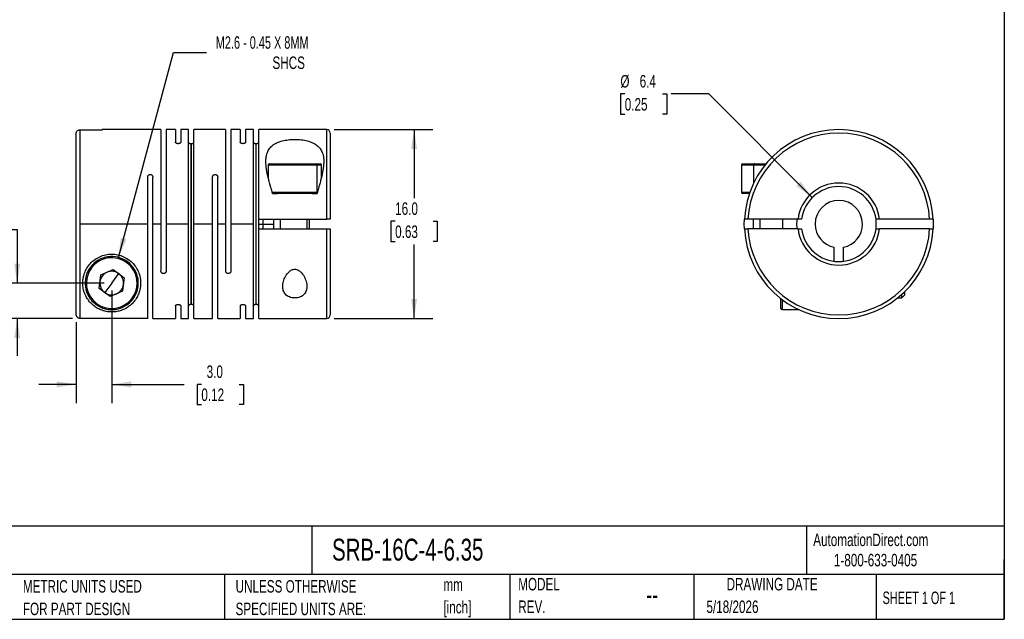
# Model space of a CAD drawing. Header units: millimetres. Extents: x 3 to 137, y 3 to 105.
# Tile 2 of 4: x 53 to 137, y 3 to 54. Entities that reach past the tile are written whole.
import ezdxf

# ---------------------------------------------------------------- set-up
doc = ezdxf.new("R2010")
doc.units = ezdxf.units.MM
doc.header["$LTSCALE"] = 0.5
doc.linetypes.add('SLD-Solid', pattern=[0])
doc.layers.add('DIMENSIONS', color=140, linetype='SLD-Solid', lineweight=25)
doc.layers.add('TEXT', color=140, linetype='SLD-Solid', lineweight=25)
doc.styles.add('SLDTEXTSTYLE0', font='TXT', dxfattribs={"width": 0.7})
doc.styles.add('SLDTEXTSTYLE1', font='TXT', dxfattribs={"width": 0.65})
doc.styles.add('SLDTEXTSTYLE2', font='TXT', dxfattribs={"width": 0.652941})
doc.dimstyles.new('SLDDIMSTYLE0', dxfattribs={"dimtxt": 1.079004, "dimasz": 1.651, "dimexe": 0, "dimexo": 0.0625, "dimgap": 0.269751, "dimtad": 0, "dimtih": 1, "dimtoh": 1, "dimdec": 1, "dimrnd": 1e-09, "dimzin": 4, "dimdsep": 46, "dimtxsty": 'SLDTEXTSTYLE0', "dimsah": 1, "dimcen": 0.09, "dimadec": 0, "dimazin": 1, "dimtfac": 1, "dimtdec": 1, "dimtofl": 0, "dimtmove": 0, "dimatfit": 3, "dimfxl": 0, "dimfrac": 2, "dimtolj": 1, "dimtzin": 12, "dimarcsym": 0})
doc.dimstyles.new('SLDDIMSTYLE1', dxfattribs={"dimtxt": 1.079004, "dimasz": 1.651, "dimexe": 0, "dimexo": 0.0625, "dimgap": 0.269751, "dimtad": 0, "dimtih": 1, "dimtoh": 1, "dimdec": 1, "dimrnd": 1e-09, "dimzin": 4, "dimdsep": 46, "dimtxsty": 'SLDTEXTSTYLE0', "dimsah": 1, "dimcen": 0.09, "dimadec": 0, "dimazin": 1, "dimtfac": 1, "dimtdec": 1, "dimtmove": 0, "dimatfit": 0, "dimfxl": 0, "dimfrac": 2, "dimtolj": 1, "dimtzin": 12, "dimarcsym": 0})
doc.dimstyles.new('SLDDIMSTYLE2', dxfattribs={"dimtxt": 1.079004, "dimasz": 1.651, "dimexe": 0, "dimexo": 0.0625, "dimgap": 0.269751, "dimtad": 0, "dimtih": 1, "dimtoh": 1, "dimdec": 1, "dimrnd": 1e-09, "dimzin": 12, "dimdsep": 46, "dimtxsty": 'SLDTEXTSTYLE0', "dimsah": 1, "dimcen": 0, "dimadec": 0, "dimazin": 3, "dimtfac": 1, "dimtdec": 1, "dimtofl": 0, "dimtmove": 0, "dimatfit": 3, "dimfxl": 0, "dimfrac": 2, "dimtolj": 1, "dimtzin": 12, "dimarcsym": 0})
doc.dimstyles.new('SLDDIMSTYLE3', dxfattribs={"dimtxt": 1.079004, "dimasz": 1.651, "dimexe": 0, "dimexo": 0.0625, "dimgap": 0.269751, "dimtad": 0, "dimtih": 1, "dimtoh": 1, "dimdec": 1, "dimrnd": 1e-09, "dimzin": 12, "dimdsep": 46, "dimtxsty": 'SLDTEXTSTYLE0', "dimsah": 1, "dimcen": 0, "dimadec": 0, "dimazin": 3, "dimtfac": 1, "dimtdec": 1, "dimtofl": 0, "dimtmove": 0, "dimatfit": 3, "dimfxl": 0, "dimfrac": 2, "dimtolj": 1, "dimtzin": 12, "dimarcsym": 0})

# ---------------------------------------------------------------- blocks, each defined once
blk = doc.blocks.new('SW_NOTE_0_1')
at = {"layer": 'TEXT', "color": 0, "char_height": 1.0583, "attachment_point": 1, "style": 'SLDTEXTSTYLE0'}
for s, insert in [('mm', (0, 1.364)), ('[inch]', (0, -0.547))]:
    blk.add_mtext(s, dxfattribs=dict(at, insert=insert))
blk = doc.blocks.new('SW_NOTE_0_2')
at = {"layer": 'TEXT', "color": 0, "char_height": 1.05833, "attachment_point": 1, "style": 'SLDTEXTSTYLE0'}
for s, insert in [('UNLESS OTHERWISE', (0, 1.364)), ('SPECIFIED UNITS ARE:', (0, -0.547))]:
    blk.add_mtext(s, dxfattribs=dict(at, insert=insert))
blk = doc.blocks.new('SW_NOTE_0_6')
at = {"layer": 'TEXT', "color": 0, "char_height": 1.05833, "attachment_point": 1, "style": 'SLDTEXTSTYLE0'}
for s, insert in [('METRIC UNITS USED', (0, 1.364)), ('FOR PART DESIGN', (0, -0.547))]:
    blk.add_mtext(s, dxfattribs=dict(at, insert=insert))
blk = doc.blocks.new('SW_NOTE_0_7')
at = {"layer": 'TEXT', "color": 0, "char_height": 1.0583, "attachment_point": 1, "style": 'SLDTEXTSTYLE0'}
for s, insert in [('MODEL', (0, 1.364)), ('REV.', (0, -0.547))]:
    blk.add_mtext(s, dxfattribs=dict(at, insert=insert))
blk = doc.blocks.new('_D')
at = {"layer": 'DIMENSIONS'}
for p, q in [((79.785, 44.661), (88.139, 44.661)), ((86.551, 44.661), (86.551, 38.849)), ((84.948, 36.893), (84.586, 36.893)), ((84.586, 36.893), (84.586, 35.178)), ((88.154, 36.893), (88.517, 36.893)), ((88.517, 36.893), (88.517, 35.178)), ((84.586, 35.178), (84.948, 35.178)), ((88.517, 35.178), (88.154, 35.178)), ((86.551, 28.661), (86.551, 34.936)), ((79.785, 28.661), (88.139, 28.661))]:
    blk.add_line(p, q, dxfattribs=at)
for points in [[(86.551, 44.661), (86.297, 43.01), (86.805, 43.01)], [(86.551, 28.661), (86.805, 30.312), (86.297, 30.312)]]:
    blk.add_solid(points, dxfattribs=at)
at = {"layer": 'DIMENSIONS', "char_height": 1.0583, "attachment_point": 1, "style": 'SLDTEXTSTYLE0'}
for s, insert in [('16.0', (84.948, 38.498)), ('0.63', (84.948, 36.542))]:
    blk.add_mtext(s, dxfattribs=dict(at, insert=insert))
blk = doc.blocks.new('_D_1')
at = {"layer": 'DIMENSIONS'}
for p, q in [((60.95, 31.026), (60.95, 21.491)), ((57.95, 28.337), (57.95, 21.491)), ((57.95, 23.078), (54.775, 23.078)), ((60.95, 23.078), (67.075, 23.078)), ((68.537, 23.078), (68.175, 23.078)), ((68.175, 23.078), (68.175, 21.363)), ((71.744, 23.078), (72.106, 23.078)), ((72.106, 23.078), (72.106, 21.363)), ((68.175, 21.363), (68.537, 21.363)), ((72.106, 21.363), (71.744, 21.363))]:
    blk.add_line(p, q, dxfattribs=at)
for points in [[(57.95, 23.078), (56.299, 23.332), (56.299, 22.824)], [(60.95, 23.078), (62.601, 22.824), (62.601, 23.332)]]:
    blk.add_solid(points, dxfattribs=at)
at = {"layer": 'DIMENSIONS', "char_height": 1.0583, "attachment_point": 1, "style": 'SLDTEXTSTYLE0'}
for s, insert in [('3.0', (68.986, 24.684)), ('0.12', (68.537, 22.728))]:
    blk.add_mtext(s, dxfattribs=dict(at, insert=insert))
blk = doc.blocks.new('_D_2')
at = {"layer": 'DIMENSIONS'}
for p, q in [((44.62, 36.21), (44.257, 36.21)), ((44.257, 36.21), (44.257, 34.495)), ((47.826, 36.21), (48.188, 36.21)), ((48.188, 36.21), (48.188, 34.495)), ((49.771, 36.21), (52.946, 36.21)), ((52.946, 36.21), (52.946, 31.661)), ((44.257, 34.495), (44.62, 34.495)), ((48.188, 34.495), (47.826, 34.495)), ((60.315, 31.661), (51.359, 31.661)), ((57.615, 28.671), (51.359, 28.671)), ((52.946, 28.671), (52.946, 25.496))]:
    blk.add_line(p, q, dxfattribs=at)
for points in [[(52.946, 31.661), (53.2, 33.312), (52.692, 33.312)], [(52.946, 28.671), (52.692, 27.02), (53.2, 27.02)]]:
    blk.add_solid(points, dxfattribs=at)
at = {"layer": 'DIMENSIONS', "char_height": 1.0583, "attachment_point": 1, "style": 'SLDTEXTSTYLE0'}
for s, insert in [('3.0', (45.068, 37.816)), ('0.12', (44.62, 35.859))]:
    blk.add_mtext(s, dxfattribs=dict(at, insert=insert))
blk = doc.blocks.new('_D_3')
at = {"layer": 'DIMENSIONS'}
for p, q in [((61.532, 33.834), (66.187, 51.206)), ((66.187, 51.206), (68.965, 51.206))]:
    blk.add_line(p, q, dxfattribs=at)
blk.add_solid([(61.532, 33.834), (62.205, 35.363), (61.714, 35.495)], dxfattribs=at)
at = {"layer": 'DIMENSIONS', "attachment_point": 1}
for s, insert, char_height, style in [('M2.6 - 0.45 X 8MM', (69.759, 52.57), 1.05833, 'SLDTEXTSTYLE2'), ('SHCS', (74.558, 50.855), 1.0583, 'SLDTEXTSTYLE0')]:
    blk.add_mtext(s, dxfattribs=dict(at, insert=insert, char_height=char_height, style=style))
blk = doc.blocks.new('_D_4')
at = {"layer": 'DIMENSIONS'}
for p, q in [((104.387, 47.681), (104.024, 47.681)), ((104.024, 47.681), (104.024, 45.966)), ((107.593, 47.681), (107.955, 47.681)), ((107.955, 47.681), (107.955, 45.966)), ((111.493, 47.681), (108.318, 47.681)), ((120.267, 38.906), (111.493, 47.681)), ((104.024, 45.966), (104.387, 45.966)), ((107.955, 45.966), (107.593, 45.966))]:
    blk.add_line(p, q, dxfattribs=at)
blk.add_solid([(120.267, 38.906), (119.279, 40.253), (118.92, 39.894)], dxfattribs=at)
at = {"layer": 'DIMENSIONS', "char_height": 1.0583, "attachment_point": 1, "style": 'SLDTEXTSTYLE0'}
for s, insert in [('%%c', (104.021, 49.287)), ('6.4', (105.65, 49.287)), ('0.25', (104.387, 47.33))]:
    blk.add_mtext(s, dxfattribs=dict(at, insert=insert))

msp = doc.modelspace()

# ---------------------------------------------------------------- linework, layer by layer
for p, q in [((57.95, 28.972), (57.95, 44.351)), ((58.25, 44.651), (58.25, 36.661)), ((58.25, 44.651), (60.157, 44.651)), ((65.104, 44.661), (60.151, 44.661)), ((65.104, 44.661), (65.104, 36.661)), ((66.344, 44.661), (65.554, 44.661)), ((65.554, 44.661), (65.554, 36.661)), ((66.344, 44.661), (66.344, 43.601)), ((67.454, 44.661), (66.794, 44.661)), ((66.794, 44.661), (66.794, 43.601)), ((67.454, 36.661), (67.454, 44.661)), ((70.594, 44.661), (67.904, 44.661)), ((67.904, 36.661), (67.904, 44.661)), ((70.594, 44.661), (70.594, 36.661)), ((71.834, 44.661), (71.044, 44.661)), ((71.044, 44.661), (71.044, 36.661)), ((71.834, 44.661), (71.834, 43.601)), ((72.944, 44.661), (72.284, 44.661)), ((72.284, 44.661), (72.284, 43.601)), ((72.944, 36.661), (72.944, 44.661)), ((79.15, 44.661), (73.394, 44.661)), ((73.394, 37.061), (73.394, 44.661)), ((79.15, 37.061), (79.15, 44.661)), ((79.45, 44.361), (79.45, 37.061)), ((66.574, 43.47), (66.564, 43.47)), ((67.674, 43.47), (67.684, 43.47)), ((67.674, 43.47), (67.674, 29.852)), ((67.684, 29.852), (67.684, 43.47)), ((72.064, 43.47), (72.054, 43.47)), ((73.164, 43.47), (73.174, 43.47)), ((73.164, 43.47), (73.164, 29.852)), ((73.174, 29.852), (73.174, 43.47)), ((74.3, 41.761), (78.269, 41.761)), ((78.269, 41.761), (78.6, 41.761)), ((114.362, 41.761), (115.366, 41.761)), ((115.366, 41.761), (116.349, 41.761)), ((64.214, 40.861), (64.224, 40.861)), ((69.704, 40.861), (69.714, 40.861)), ((74.2, 41.661), (74.2, 40.59)), ((78.354, 41.661), (74.2, 41.661)), ((78.354, 39.361), (78.354, 41.661)), ((78.7, 41.661), (78.354, 41.661)), ((78.7, 40.59), (78.7, 41.661)), ((114.262, 41.661), (114.262, 39.361)), ((115.313, 41.661), (114.262, 41.661)), ((116.267, 41.661), (115.313, 41.661)), ((115.313, 40.15), (115.313, 41.661)), ((63.994, 36.661), (63.994, 40.641)), ((64.444, 36.661), (64.444, 40.641)), ((69.484, 36.661), (69.484, 40.641)), ((69.934, 36.661), (69.934, 40.641)), ((74.529, 39.361), (78.354, 39.361)), ((74.566, 39.261), (74.977, 39.261)), ((77.924, 39.261), (74.977, 39.261)), ((77.924, 39.261), (78.334, 39.261)), ((114.262, 39.361), (114.982, 39.361)), ((114.946, 39.261), (114.362, 39.261)), ((73.394, 37.061), (79.15, 37.061)), ((73.394, 36.661), (73.394, 37.061)), ((73.75, 37.061), (73.75, 36.661)), ((75.2, 37.061), (75.2, 36.261)), ((77.508, 36.261), (77.508, 37.061)), ((77.7, 36.261), (77.7, 37.061)), ((114.512, 36.661), (114.522, 37.061)), ((119.06, 37.061), (114.823, 37.061)), ((115.262, 37.061), (115.262, 36.261)), ((115.846, 36.261), (115.846, 37.061)), ((117.762, 36.261), (117.762, 37.061)), ((130.202, 37.061), (125.964, 37.061)), ((58.25, 36.661), (58.25, 28.671)), ((63.994, 36.661), (58.25, 36.661)), ((63.994, 28.671), (63.994, 36.661)), ((65.104, 36.661), (64.444, 36.661)), ((64.444, 28.661), (64.444, 36.661)), ((65.104, 36.661), (65.104, 32.681)), ((65.554, 36.661), (65.554, 32.681)), ((67.454, 36.661), (65.554, 36.661)), ((67.454, 28.661), (67.454, 36.661)), ((67.904, 28.661), (67.904, 36.661)), ((69.484, 36.661), (67.904, 36.661)), ((69.484, 28.661), (69.484, 36.661)), ((70.594, 36.661), (69.934, 36.661)), ((69.934, 28.661), (69.934, 36.661)), ((70.594, 36.661), (70.594, 32.681)), ((71.044, 36.661), (71.044, 32.681)), ((72.944, 36.661), (71.044, 36.661)), ((72.944, 28.661), (72.944, 36.661)), ((73.394, 36.661), (73.75, 36.661)), ((73.394, 36.261), (73.394, 36.661)), ((73.394, 28.661), (73.394, 36.261)), ((73.394, 36.261), (79.15, 36.261)), ((73.75, 36.661), (74.682, 36.661)), ((73.75, 36.661), (73.75, 36.261)), ((79.15, 28.661), (79.15, 36.261)), ((79.45, 36.261), (79.45, 28.961)), ((114.522, 36.261), (114.512, 36.661)), ((119.06, 36.261), (114.823, 36.261)), ((130.202, 36.261), (125.964, 36.261)), ((122.112, 33.511), (122.112, 34.702)), ((122.912, 33.511), (122.912, 34.702)), ((62.234, 33.385), (62.294, 33.466)), ((60.024, 32.351), (61.084, 32.808)), ((61.084, 32.808), (62.01, 32.118)), ((59.89, 31.204), (60.024, 32.351)), ((60.95, 31.661), (61.547, 32.463)), ((62.01, 32.118), (61.876, 30.971)), ((65.334, 32.461), (65.324, 32.461)), ((70.824, 32.461), (70.814, 32.461)), ((60.816, 30.514), (59.89, 31.204)), ((60.95, 31.661), (60.353, 30.859)), ((61.876, 30.971), (60.816, 30.514)), ((128.112, 30.665), (128.112, 30.948)), ((117.612, 29.511), (117.612, 30.337)), ((117.712, 30.261), (117.712, 29.411)), ((127.506, 30.411), (127.859, 30.411)), ((127.859, 30.411), (127.859, 30.71)), ((127.859, 30.411), (128.112, 30.665)), ((59.666, 29.937), (59.606, 29.857)), ((66.344, 29.721), (66.344, 28.661)), ((66.564, 29.852), (66.574, 29.852)), ((66.794, 29.721), (66.794, 28.661)), ((67.684, 29.852), (67.674, 29.852)), ((71.834, 29.721), (71.834, 28.661)), ((72.054, 29.852), (72.064, 29.852)), ((72.284, 29.721), (72.284, 28.661)), ((73.174, 29.852), (73.164, 29.852)), ((117.712, 29.411), (119.13, 29.411)), ((63.994, 28.671), (58.25, 28.671)), ((64.444, 28.661), (66.344, 28.661)), ((66.794, 28.661), (67.454, 28.661)), ((67.904, 28.661), (69.484, 28.661)), ((69.934, 28.661), (71.834, 28.661)), ((72.284, 28.661), (72.944, 28.661)), ((73.394, 28.661), (79.15, 28.661))]:
    msp.add_line(p, q)
at = {"flags": 128}
for points in [[(115.366, 41.761), (115.356, 41.759), (115.346, 41.754), (115.337, 41.744), (115.329, 41.732), (115.322, 41.717), (115.317, 41.699), (115.314, 41.681), (115.313, 41.661)], [(118.96, 37.061), (118.948, 36.942), (118.937, 36.661)], [(118.937, 36.661), (118.948, 36.381), (118.96, 36.261)]]:
    msp.add_lwpolyline(points, dxfattribs=at)
for centre, radius, start, end in [((79.15, 44.361), 0.3, 0, 90), ((122.512, 36.661), 8, 2.86598, 177.13402), ((122.512, 36.661), 7.7, 2.97774, 177.02226), ((74.3, 41.661), 0.1, 90, 180), ((78.261, 41.668), 0.0933, 355.63302, 84.83677), ((78.6, 41.661), 0.1, 0, 90), ((114.362, 41.661), 0.1, 90, 180), ((122.512, 36.661), 3.475, 6.60985, 173.39015), ((78.261, 39.354), 0.0933, 275.16323, 4.36698), ((114.362, 39.361), 0.1, 180, 270), ((122.512, 36.661), 3.175, 7.2376, 172.7624), ((122.512, 36.661), 2, 0, 180), ((122.512, 36.661), 8, 182.86598, 357.13402), ((122.512, 36.661), 7.7, 182.97774, 357.02226), ((122.512, 36.661), 3.475, 186.60985, 353.39015), ((122.512, 36.661), 3.175, 187.2376, 352.7624), ((122.512, 36.661), 2, 180, 258.46304), ((122.512, 36.661), 2, 281.53696, 0), ((60.95, 31.661), 2.25, 53.32251, 233.32251), ((60.95, 31.661), 2.15, 53.32251, 233.32251), ((60.95, 31.661), 2.25, 233.32251, 53.32251), ((60.95, 31.661), 2.15, 233.32251, 53.32251), ((60.95, 31.661), 1, 113.32251, 173.32251), ((60.95, 31.661), 1, 53.32251, 113.32251), ((60.95, 31.661), 1, 173.32251, 233.32251), ((60.95, 31.661), 1, 353.32251, 53.32251), ((60.95, 31.661), 1, 233.32251, 293.32251), ((60.95, 31.661), 1, 293.32251, 353.32251), ((117.712, 29.511), 0.1, 180, 270), ((79.15, 28.961), 0.3, 270, 0)]:
    msp.add_arc(centre, radius, start, end)
for points, knots in [([(57.95, 44.351), (57.951, 44.364), (57.952, 44.39), (57.96, 44.428), (57.98, 44.49), (58.032, 44.569), (58.116, 44.624), (58.191, 44.648), (58.23, 44.65), (58.25, 44.651)], [0, 0, 0, 0, 0.0828634, 0.1661777, 0.2513701, 0.4998701, 0.7485868, 0.8742549, 1, 1, 1, 1]), ([(60.151, 44.66), (60.15, 44.66), (60.148, 44.664), (60.153, 44.657), (60.157, 44.651)], [0, 0, 0, 0, 0.1199185, 1, 1, 1, 1]), ([(66.564, 43.47), (66.553, 43.47), (66.533, 43.471), (66.503, 43.475), (66.469, 43.483), (66.434, 43.495), (66.391, 43.518), (66.351, 43.554), (66.346, 43.585), (66.344, 43.601)], [0, 0, 0, 0, 0.082606, 0.16521, 0.249967, 0.374426, 0.500526, 0.746525, 1, 1, 1, 1]), ([(66.794, 43.601), (66.793, 43.593), (66.792, 43.577), (66.78, 43.554), (66.762, 43.532), (66.736, 43.512), (66.704, 43.495), (66.664, 43.481), (66.62, 43.472), (66.589, 43.471), (66.574, 43.47)], [0, 0, 0, 0, 0.129288, 0.253158, 0.375175, 0.49906, 0.624899, 0.74958, 0.876153, 1, 1, 1, 1]), ([(67.454, 43.601), (67.454, 43.593), (67.456, 43.577), (67.467, 43.554), (67.486, 43.532), (67.511, 43.512), (67.544, 43.495), (67.583, 43.481), (67.627, 43.472), (67.658, 43.471), (67.674, 43.47)], [0, 0, 0, 0, 0.129288, 0.253158, 0.375175, 0.49906, 0.624899, 0.74958, 0.876153, 1, 1, 1, 1]), ([(67.684, 43.47), (67.694, 43.47), (67.715, 43.471), (67.745, 43.475), (67.778, 43.483), (67.813, 43.495), (67.856, 43.518), (67.896, 43.554), (67.901, 43.585), (67.904, 43.601)], [0, 0, 0, 0, 0.082606, 0.16521, 0.249967, 0.374426, 0.500526, 0.746525, 1, 1, 1, 1]), ([(72.054, 43.47), (72.043, 43.47), (72.023, 43.471), (71.993, 43.475), (71.959, 43.483), (71.924, 43.495), (71.881, 43.518), (71.841, 43.554), (71.836, 43.585), (71.834, 43.601)], [0, 0, 0, 0, 0.082606, 0.16521, 0.249967, 0.374426, 0.500526, 0.746525, 1, 1, 1, 1]), ([(72.284, 43.601), (72.283, 43.593), (72.282, 43.577), (72.27, 43.554), (72.252, 43.532), (72.226, 43.512), (72.194, 43.495), (72.154, 43.481), (72.11, 43.472), (72.079, 43.471), (72.064, 43.47)], [0, 0, 0, 0, 0.129288, 0.253158, 0.375175, 0.49906, 0.624899, 0.74958, 0.876153, 1, 1, 1, 1]), ([(72.944, 43.601), (72.944, 43.593), (72.946, 43.577), (72.957, 43.554), (72.976, 43.532), (73.001, 43.512), (73.034, 43.495), (73.073, 43.481), (73.117, 43.472), (73.148, 43.471), (73.164, 43.47)], [0, 0, 0, 0, 0.129288, 0.253158, 0.375175, 0.49906, 0.624899, 0.74958, 0.876153, 1, 1, 1, 1]), ([(73.174, 43.47), (73.184, 43.47), (73.205, 43.471), (73.235, 43.475), (73.268, 43.483), (73.303, 43.495), (73.346, 43.518), (73.386, 43.554), (73.391, 43.585), (73.394, 43.601)], [0, 0, 0, 0, 0.082606, 0.16521, 0.249967, 0.374426, 0.500526, 0.746525, 1, 1, 1, 1]), ([(74, 41.953), (74.001, 42.001), (74.002, 42.097), (74.013, 42.235), (74.03, 42.366), (74.055, 42.491), (74.086, 42.609), (74.154, 42.806), (74.291, 43.06), (74.563, 43.339), (74.924, 43.559), (75.377, 43.716), (75.893, 43.809), (76.447, 43.841), (77.001, 43.81), (77.518, 43.717), (77.973, 43.56), (78.336, 43.341), (78.609, 43.06), (78.765, 42.771), (78.85, 42.49), (78.893, 42.234), (78.898, 42.048), (78.9, 41.953)], [0, 0, 0, 0, 0.022138, 0.043709, 0.064744, 0.085278, 0.105346, 0.12499, 0.1891, 0.249836, 0.313023, 0.37461, 0.437135, 0.49973, 0.562204, 0.624676, 0.686533, 0.75001, 0.810844, 0.875074, 0.914763, 0.95631, 1, 1, 1, 1]), ([(74.566, 39.261), (74.544, 39.338), (74.503, 39.482), (74.446, 39.677), (74.4, 39.839), (74.338, 40.059), (74.264, 40.333), (74.177, 40.678), (74.105, 41.006), (74.047, 41.336), (74.008, 41.651), (74.003, 41.854), (74, 41.953)], [0, 0, 0, 0, 0.079616, 0.147841, 0.204675, 0.250119, 0.381474, 0.498733, 0.628242, 0.748645, 0.87812, 1, 1, 1, 1]), ([(78.9, 41.953), (78.899, 41.905), (78.898, 41.808), (78.888, 41.656), (78.872, 41.497), (78.844, 41.284), (78.796, 41.009), (78.724, 40.68), (78.637, 40.334), (78.548, 40.007), (78.445, 39.646), (78.375, 39.404), (78.334, 39.261)], [0, 0, 0, 0, 0.059595, 0.121006, 0.18429, 0.2495, 0.370337, 0.500366, 0.618042, 0.749786, 0.851904, 1, 1, 1, 1]), ([(63.994, 40.641), (63.994, 40.655), (63.996, 40.682), (64.007, 40.722), (64.026, 40.758), (64.051, 40.791), (64.084, 40.82), (64.123, 40.843), (64.167, 40.858), (64.198, 40.86), (64.214, 40.861)], [0, 0, 0, 0, 0.129288, 0.253158, 0.375175, 0.49906, 0.624899, 0.74958, 0.876153, 1, 1, 1, 1]), ([(64.224, 40.861), (64.234, 40.861), (64.255, 40.86), (64.285, 40.853), (64.318, 40.841), (64.353, 40.821), (64.396, 40.783), (64.436, 40.723), (64.441, 40.669), (64.444, 40.641)], [0, 0, 0, 0, 0.0826057, 0.1652097, 0.2499666, 0.3744257, 0.5005259, 0.7465246, 1, 1, 1, 1]), ([(69.484, 40.641), (69.484, 40.655), (69.486, 40.682), (69.497, 40.722), (69.516, 40.758), (69.541, 40.791), (69.574, 40.82), (69.613, 40.843), (69.657, 40.858), (69.688, 40.86), (69.704, 40.861)], [0, 0, 0, 0, 0.129288, 0.253158, 0.375175, 0.49906, 0.624899, 0.74958, 0.876153, 1, 1, 1, 1]), ([(69.714, 40.861), (69.724, 40.861), (69.745, 40.86), (69.775, 40.853), (69.808, 40.841), (69.843, 40.821), (69.886, 40.783), (69.926, 40.723), (69.931, 40.669), (69.934, 40.641)], [0, 0, 0, 0, 0.082606, 0.16521, 0.249967, 0.374426, 0.500526, 0.746525, 1, 1, 1, 1]), ([(79.45, 37.061), (79.45, 37.061), (79.449, 37.061), (79.44, 37.061), (79.42, 37.061), (79.368, 37.061), (79.284, 37.061), (79.209, 37.061), (79.17, 37.061), (79.15, 37.061)], [0, 0, 0, 0, 0.0828634, 0.1661777, 0.2513701, 0.4998701, 0.7485868, 0.8742549, 1, 1, 1, 1]), ([(114.823, 37.061), (114.81, 37.061), (114.784, 37.061), (114.745, 37.061), (114.683, 37.061), (114.604, 37.061), (114.55, 37.061), (114.526, 37.061), (114.523, 37.061), (114.522, 37.061)], [0, 0, 0, 0, 0.0828634, 0.1661777, 0.2513701, 0.4998701, 0.7485868, 0.8742549, 1, 1, 1, 1]), ([(130.502, 37.061), (130.502, 37.061), (130.501, 37.061), (130.493, 37.061), (130.472, 37.061), (130.42, 37.061), (130.336, 37.061), (130.261, 37.061), (130.222, 37.061), (130.202, 37.061)], [0, 0, 0, 0, 0.0828407, 0.1661496, 0.2513639, 0.4998601, 0.7485704, 0.874228, 1, 1, 1, 1]), ([(79.15, 36.261), (79.163, 36.261), (79.189, 36.261), (79.228, 36.261), (79.29, 36.261), (79.368, 36.261), (79.423, 36.261), (79.447, 36.261), (79.449, 36.261), (79.45, 36.261)], [0, 0, 0, 0, 0.0828407, 0.1661496, 0.2513639, 0.4998601, 0.7485704, 0.874228, 1, 1, 1, 1]), ([(114.522, 36.261), (114.523, 36.261), (114.524, 36.261), (114.532, 36.261), (114.553, 36.261), (114.605, 36.261), (114.688, 36.261), (114.763, 36.261), (114.803, 36.261), (114.823, 36.261)], [0, 0, 0, 0, 0.0828407, 0.1661496, 0.2513639, 0.4998601, 0.7485704, 0.874228, 1, 1, 1, 1]), ([(130.202, 36.261), (130.215, 36.261), (130.241, 36.261), (130.279, 36.261), (130.341, 36.261), (130.42, 36.261), (130.475, 36.261), (130.499, 36.261), (130.501, 36.261), (130.502, 36.261)], [0, 0, 0, 0, 0.0828634, 0.1661777, 0.2513701, 0.4998701, 0.7485868, 0.8742549, 1, 1, 1, 1]), ([(58.5, 31.661), (58.501, 31.708), (58.502, 31.802), (58.515, 31.944), (58.535, 32.085), (58.564, 32.224), (58.601, 32.362), (58.679, 32.597), (58.831, 32.923), (59.12, 33.314), (59.489, 33.651), (59.933, 33.909), (60.425, 34.074), (60.945, 34.129), (61.466, 34.075), (61.96, 33.913), (62.405, 33.655), (62.776, 33.319), (63.066, 32.927), (63.242, 32.555), (63.34, 32.225), (63.391, 31.941), (63.397, 31.756), (63.4, 31.661)], [0, 0, 0, 0, 0.02176, 0.043078, 0.064001, 0.084582, 0.104875, 0.124936, 0.188357, 0.249785, 0.312446, 0.374474, 0.436941, 0.499389, 0.561969, 0.624556, 0.686725, 0.749535, 0.811058, 0.874585, 0.915085, 0.956747, 1, 1, 1, 1]), ([(65.324, 32.461), (65.313, 32.462), (65.293, 32.462), (65.263, 32.469), (65.229, 32.482), (65.194, 32.502), (65.151, 32.54), (65.111, 32.6), (65.106, 32.654), (65.104, 32.681)], [0, 0, 0, 0, 0.082606, 0.16521, 0.249967, 0.374426, 0.500526, 0.746525, 1, 1, 1, 1]), ([(65.554, 32.681), (65.553, 32.667), (65.552, 32.64), (65.54, 32.6), (65.522, 32.564), (65.496, 32.531), (65.464, 32.502), (65.424, 32.48), (65.38, 32.464), (65.349, 32.462), (65.334, 32.461)], [0, 0, 0, 0, 0.1292876, 0.2531584, 0.3751751, 0.4990604, 0.6248986, 0.7495802, 0.8761532, 1, 1, 1, 1]), ([(70.814, 32.461), (70.803, 32.462), (70.783, 32.462), (70.753, 32.469), (70.719, 32.482), (70.684, 32.502), (70.641, 32.54), (70.601, 32.6), (70.596, 32.654), (70.594, 32.681)], [0, 0, 0, 0, 0.082606, 0.16521, 0.249967, 0.374426, 0.500526, 0.746525, 1, 1, 1, 1]), ([(71.044, 32.681), (71.043, 32.667), (71.042, 32.64), (71.03, 32.6), (71.012, 32.564), (70.986, 32.531), (70.954, 32.502), (70.914, 32.48), (70.87, 32.464), (70.839, 32.462), (70.824, 32.461)], [0, 0, 0, 0, 0.129288, 0.253158, 0.375175, 0.49906, 0.624899, 0.74958, 0.876153, 1, 1, 1, 1]), ([(75.425, 31.37), (75.426, 31.404), (75.427, 31.473), (75.439, 31.579), (75.459, 31.686), (75.495, 31.832), (75.556, 32.012), (75.693, 32.296), (75.887, 32.571), (76.14, 32.758), (76.313, 32.822), (76.452, 32.839), (76.59, 32.822), (76.763, 32.757), (77.014, 32.57), (77.208, 32.295), (77.344, 32.012), (77.418, 31.795), (77.466, 31.579), (77.472, 31.439), (77.475, 31.37)], [0, 0, 0, 0, 0.030741, 0.061762, 0.093159, 0.125022, 0.188207, 0.24987, 0.374832, 0.437496, 0.469851, 0.500383, 0.530798, 0.5632, 0.625766, 0.75024, 0.811901, 0.875103, 0.938296, 1, 1, 1, 1]), ([(63.4, 31.661), (63.399, 31.616), (63.398, 31.524), (63.386, 31.389), (63.368, 31.254), (63.341, 31.121), (63.308, 30.989), (63.266, 30.859), (63.181, 30.634), (63.025, 30.333), (62.754, 29.984), (62.43, 29.691), (62.067, 29.468), (61.698, 29.317), (61.326, 29.231), (60.942, 29.202), (60.561, 29.233), (60.191, 29.321), (59.825, 29.472), (59.465, 29.695), (59.143, 29.988), (58.873, 30.336), (58.702, 30.667), (58.599, 30.956), (58.543, 31.187), (58.507, 31.421), (58.502, 31.582), (58.5, 31.661)], [0, 0, 0, 0, 0.017043, 0.034326, 0.051879, 0.06973, 0.087904, 0.106428, 0.125324, 0.186965, 0.249929, 0.315801, 0.375336, 0.424897, 0.465595, 0.500753, 0.535788, 0.576473, 0.626014, 0.685266, 0.750702, 0.813646, 0.875259, 0.907922, 0.939508, 0.970152, 1, 1, 1, 1]), ([(77.475, 31.37), (77.474, 31.339), (77.473, 31.277), (77.463, 31.188), (77.446, 31.103), (77.414, 30.99), (77.355, 30.856), (77.246, 30.707), (77.101, 30.579), (76.913, 30.478), (76.694, 30.411), (76.451, 30.389), (76.209, 30.412), (75.988, 30.477), (75.8, 30.578), (75.655, 30.706), (75.546, 30.855), (75.475, 31.016), (75.432, 31.189), (75.428, 31.308), (75.425, 31.37)], [0, 0, 0, 0, 0.032151, 0.063528, 0.094233, 0.124374, 0.188604, 0.24934, 0.313718, 0.374587, 0.437905, 0.499629, 0.562185, 0.624917, 0.685894, 0.750428, 0.811164, 0.875433, 0.936358, 1, 1, 1, 1]), ([(66.344, 29.721), (66.344, 29.729), (66.346, 29.745), (66.357, 29.768), (66.376, 29.79), (66.401, 29.81), (66.434, 29.827), (66.473, 29.841), (66.517, 29.85), (66.548, 29.852), (66.564, 29.852)], [0, 0, 0, 0, 0.129288, 0.253158, 0.375175, 0.49906, 0.624899, 0.74958, 0.876153, 1, 1, 1, 1]), ([(66.574, 29.852), (66.584, 29.852), (66.605, 29.851), (66.635, 29.847), (66.668, 29.84), (66.703, 29.828), (66.746, 29.804), (66.786, 29.769), (66.791, 29.737), (66.794, 29.721)], [0, 0, 0, 0, 0.0826057, 0.1652097, 0.2499666, 0.3744257, 0.5005259, 0.7465246, 1, 1, 1, 1]), ([(67.674, 29.852), (67.663, 29.852), (67.643, 29.851), (67.613, 29.847), (67.579, 29.84), (67.544, 29.828), (67.501, 29.804), (67.461, 29.769), (67.456, 29.737), (67.454, 29.721)], [0, 0, 0, 0, 0.082606, 0.16521, 0.249967, 0.374426, 0.500526, 0.746525, 1, 1, 1, 1]), ([(67.904, 29.721), (67.903, 29.729), (67.902, 29.745), (67.89, 29.768), (67.872, 29.79), (67.846, 29.81), (67.814, 29.827), (67.774, 29.841), (67.73, 29.85), (67.699, 29.852), (67.684, 29.852)], [0, 0, 0, 0, 0.129288, 0.253158, 0.375175, 0.49906, 0.624899, 0.74958, 0.876153, 1, 1, 1, 1]), ([(71.834, 29.721), (71.834, 29.729), (71.836, 29.745), (71.847, 29.768), (71.866, 29.79), (71.891, 29.81), (71.924, 29.827), (71.963, 29.841), (72.007, 29.85), (72.038, 29.852), (72.054, 29.852)], [0, 0, 0, 0, 0.1292876, 0.2531584, 0.3751751, 0.4990604, 0.6248986, 0.7495802, 0.8761532, 1, 1, 1, 1]), ([(72.064, 29.852), (72.074, 29.852), (72.095, 29.851), (72.125, 29.847), (72.158, 29.84), (72.193, 29.828), (72.236, 29.804), (72.276, 29.769), (72.281, 29.737), (72.284, 29.721)], [0, 0, 0, 0, 0.082606, 0.16521, 0.249967, 0.374426, 0.500526, 0.746525, 1, 1, 1, 1]), ([(73.164, 29.852), (73.153, 29.852), (73.133, 29.851), (73.103, 29.847), (73.069, 29.84), (73.034, 29.828), (72.991, 29.804), (72.951, 29.769), (72.946, 29.737), (72.944, 29.721)], [0, 0, 0, 0, 0.082606, 0.16521, 0.249967, 0.374426, 0.500526, 0.746525, 1, 1, 1, 1]), ([(73.394, 29.721), (73.393, 29.729), (73.392, 29.745), (73.38, 29.768), (73.362, 29.79), (73.336, 29.81), (73.304, 29.827), (73.264, 29.841), (73.22, 29.85), (73.189, 29.852), (73.174, 29.852)], [0, 0, 0, 0, 0.1292876, 0.2531584, 0.3751751, 0.4990604, 0.6248986, 0.7495802, 0.8761532, 1, 1, 1, 1]), ([(58.25, 28.671), (58.237, 28.672), (58.211, 28.673), (58.172, 28.681), (58.11, 28.702), (58.032, 28.753), (57.978, 28.837), (57.953, 28.912), (57.951, 28.952), (57.95, 28.972)], [0, 0, 0, 0, 0.082841, 0.16615, 0.251364, 0.49986, 0.74857, 0.874228, 1, 1, 1, 1])]:
    msp.add_open_spline(points, degree=3, knots=knots)
for points in [[(74.682, 36.661), (74.682, 36.794), (74.678, 36.928), (74.672, 37.061)], [(119.362, 37.061), (119.262, 37.061), (119.161, 37.061), (119.06, 37.061)], [(125.964, 37.061), (125.863, 37.061), (125.763, 37.061), (125.662, 37.061)], [(125.687, 36.661), (125.687, 36.794), (125.679, 36.928), (125.662, 37.061)], [(130.502, 37.061), (130.509, 36.928), (130.512, 36.794), (130.512, 36.661)], [(74.672, 36.261), (74.678, 36.394), (74.682, 36.528), (74.682, 36.661)], [(119.06, 36.261), (119.161, 36.261), (119.262, 36.261), (119.362, 36.261)], [(125.662, 36.261), (125.679, 36.394), (125.687, 36.528), (125.687, 36.661)], [(125.662, 36.261), (125.763, 36.261), (125.863, 36.261), (125.964, 36.261)], [(130.512, 36.661), (130.512, 36.528), (130.509, 36.394), (130.502, 36.261)]]:
    msp.add_open_spline(points, degree=3)
at = {"layer": 'TEXT'}
for p, q in [((136.525, 104.775), (136.525, 3.175)), ((136.525, 11.063), (3.175, 11.063)), ((77.879, 11.063), (77.879, 6.985)), ((119.788, 11.063), (119.788, 6.985)), ((136.525, 3.175), (136.525, 8.255)), ((136.525, 6.985), (3.175, 6.985)), ((70.499, 6.985), (70.499, 3.175)), ((94.65, 6.985), (94.65, 3.175)), ((110.233, 6.985), (110.233, 3.175)), ((125.674, 6.985), (125.674, 3.175)), ((3.175, 3.175), (136.525, 3.175))]:
    msp.add_line(p, q, dxfattribs=at)

# ---------------------------------------------------------------- block references
for name, p in [('SW_NOTE_0_7', (95.367, 5.318)), ('SW_NOTE_0_6', (53.427, 5.134)), ('SW_NOTE_0_2', (71.435, 5.134)), ('SW_NOTE_0_1', (89.032, 5.279))]:
    msp.add_blockref(name, p, dxfattribs=at)

# ---------------------------------------------------------------- texts
for s, insert, char_height, attachment_point, style in [('SRB-16C-4-6.35', (79.604, 10.003), 1.85208, 1, 'SLDTEXTSTYLE0'), ('AutomationDirect.com', (120.347, 10.438), 1.05833, 1, 'SLDTEXTSTYLE0'), ('1-800-633-0405', (122.096, 8.719), 1.05833, 1, 'SLDTEXTSTYLE0'), ('DRAWING DATE', (116.863, 6.682), 1.05833, 2, 'SLDTEXTSTYLE0'), ('--', (106.214, 6.056), 1.5875, 1, 'SLDTEXTSTYLE0'), ('SHEET 1 OF 1', (126.221, 5.526), 1.05833, 1, 'SLDTEXTSTYLE1'), ('5/18/2026', (111.306, 4.768), 1.0583, 1, 'SLDTEXTSTYLE0')]:
    msp.add_mtext(s, dxfattribs=dict(at, insert=insert, char_height=char_height, attachment_point=attachment_point, style=style))

# ---------------------------------------------------------------- dimensions: what is measured, and where the dimension line sits
at = {"layer": 'DIMENSIONS'}
dim = msp.add_radius_dim(center=(60.95, 31.661), mpoint=(61.532, 33.834), text='M2.6 - 0.45 X 8MM\\PSHCS', dimstyle='SLDDIMSTYLE2', override={"dimpost": '<>'}, dxfattribs=at)
dim.commit()
dim.dimension.update_dxf_attribs({"geometry": '_D_3', "text_midpoint": (76.545, 51.206), "dimtype": 164})
dim = msp.add_diameter_dim_2p(p1=(124.757, 34.416), p2=(120.267, 38.906), dimstyle='SLDDIMSTYLE3', dxfattribs=at)
dim.commit()
dim.dimension.update_dxf_attribs({"geometry": '_D_4', "text_midpoint": (105.99, 47.681), "dimtype": 163})
for base, p1, p2, dimstyle, picture, middle in [((86.551, 28.661), (79.15, 44.661), (79.15, 28.661), 'SLDDIMSTYLE0', '_D', (86.551, 36.893)), ((52.946, 31.661), (58.25, 28.671), (60.95, 31.661), 'SLDDIMSTYLE1', '_D_2', (52.946, 36.21))]:
    dim = msp.add_linear_dim(base=base, p1=p1, p2=p2, angle=90, dimstyle=dimstyle, dxfattribs=at)
    dim.commit()
    dim.dimension.update_dxf_attribs({"geometry": picture, "text_midpoint": middle, "dimtype": 160})
dim = msp.add_linear_dim(base=(60.95, 23.078), p1=(57.95, 28.972), p2=(60.95, 31.661), dimstyle='SLDDIMSTYLE1', dxfattribs=at)
dim.commit()
dim.dimension.update_dxf_attribs({"geometry": '_D_1', "text_midpoint": (70.14, 23.078), "dimtype": 160})

doc.saveas('drawing.dxf')
